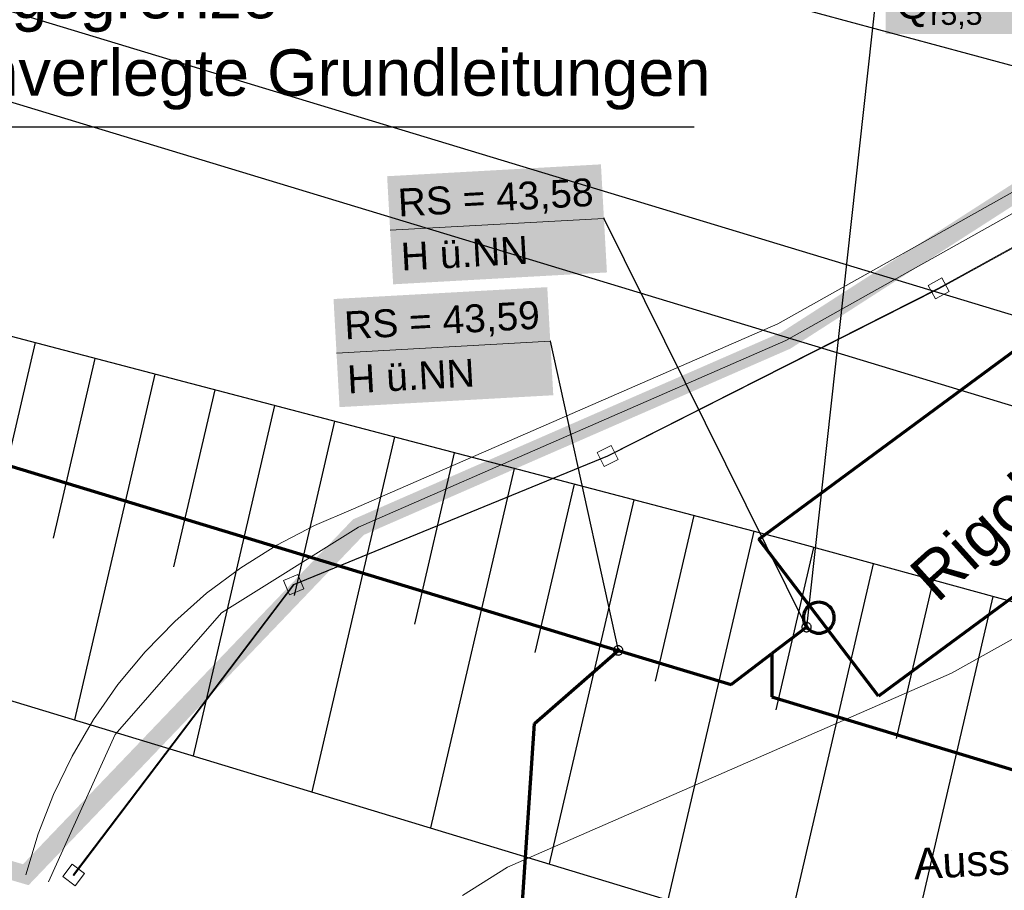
# Model space of a CAD drawing. Extents: x -779 to 790, y -208 to 633.
# Tile 220 of 232: x 381 to 444, y 305 to 361. Entities that reach past the tile are written whole.
import ezdxf

# ---------------------------------------------------------------- set-up
doc = ezdxf.new("R2010")
doc.units = 0
doc.layers.get('0').update_dxf_attribs({"lineweight": 25})
for name, color, linetype, lineweight, true_color in [('01 Allgemein Bemaßung', 7, 'Continuous', 25, 0x848484), ('01AFU Allgemein Bemaßung-A07F5V4RWF', 7, 'Continuous', 25, 0x848484), ('02 Raster Bemaßung', 7, 'Continuous', 25, 0x848484), ('10 Wege Bestand - 2D', 9, 'Continuous', 18, 0x808080), ('30 Baugrubenplanung', 7, 'Continuous', 25, 0x848484), ('30 Baugrubenplanung - Bemaßung', 7, 'Continuous', 25, 0x848484), ('60 Zaun Besucher', 9, 'Continuous', 18, 0x808080), ('S_Mass', 150, 'Continuous', 25, 0x007fff), ('S_Regenwasser_Grundleitung', 7, 'Continuous', 70, 0x0080ff)]:
    doc.layers.add(name, color=color, linetype=linetype, lineweight=lineweight, true_color=true_color)
doc.layers.add('X_Allgemein', color=7, linetype='Continuous', lineweight=25)
doc.layers.add('X_Text', color=7, linetype='Continuous', lineweight=25)
doc.styles.get("Standard").update_dxf_attribs({"font": 'arial.ttf'})

# ---------------------------------------------------------------- blocks, each defined once
blk = doc.blocks.new('Referenz-A07F5V4VWF', base_point=(-401.415, -176.34))
at = {"color": 0, "linetype": 'ByBlock', "lineweight": -2, "ltscale": 12.5}
for p, q in [((430.258, 327.808), (324.897, 355.473)), ((445.205, 323.708), (430.258, 327.808))]:
    blk.add_line(p, q, dxfattribs=at)
at = {"layer": '01AFU Allgemein Bemaßung-A07F5V4RWF', "color": 0, "lineweight": -2}
blk.add_line((493.19, 327.693), (225.373, 408.894), dxfattribs=at)
at = {"layer": '02 Raster Bemaßung', "color": 0, "lineweight": -2}
blk.add_line((218.96, 404.979), (486.995, 323.712), dxfattribs=at)
at = {"layer": '30 Baugrubenplanung', "color": 0, "lineweight": -2}
for p, q in [((138.963, 390.536), (489.954, 284.117)), ((430.258, 327.808), (324.897, 355.473)), ((430.258, 327.808), (324.897, 355.473)), ((381.721, 340.553), (376.588, 318.489)), ((385.591, 339.537), (382.888, 327.915)), ((389.462, 338.52), (384.262, 316.163)), ((393.333, 337.504), (390.672, 326.064)), ((397.204, 336.487), (391.935, 313.836)), ((319.714, 335.733), (489.954, 284.117)), ((401.075, 335.471), (398.456, 324.214)), ((404.946, 334.455), (399.608, 311.51)), ((408.817, 333.438), (406.24, 322.363)), ((412.687, 332.422), (407.282, 309.183)), ((416.558, 331.406), (414.024, 320.513)), ((420.429, 330.389), (414.955, 306.857)), ((424.3, 329.373), (421.809, 318.663)), ((428.171, 328.356), (422.628, 304.53)), ((445.205, 323.708), (430.258, 327.808)), ((445.205, 323.708), (430.258, 327.808)), ((432.037, 327.32), (429.593, 316.812)), ((435.898, 326.261), (430.302, 302.204)), ((439.759, 325.202), (437.377, 314.962)), ((443.62, 324.143), (437.975, 299.877))]:
    blk.add_line(p, q, dxfattribs=at)
at = {"layer": '30 Baugrubenplanung - Bemaßung', "color": 0, "lineweight": -2}
blk.add_line((150.87, 437.881), (527.024, 336.286), dxfattribs=at)
at = {"layer": '01 Allgemein Bemaßung', "color": 0, "linetype": 'ByBlock', "lineweight": -2, "ltscale": 0.21125, "insert": (438.443, 307.847), "char_height": 2.00026, "attachment_point": 1, "rotation": 3.13197}
blk.add_mtext('{\\fArial;Aussparrung im Fundament}', dxfattribs=at)
blk = doc.blocks.new('Polylinie-A07F5V4XWF', base_point=(-290.566, 305.478))
at = {"color": 0, "linetype": 'ByBlock', "lineweight": -2, "ltscale": 0.25}
for points in [[(432.188, 341.225), (429.968, 341.225), (488.257, 377.251)], [(429.968, 341.225), (488.257, 377.251), (486.037, 377.251)], [(380.936, 306.834), (376.649, 306.834), (248.979, 345.303)], [(430.536, 340.164), (427.538, 340.164), (429.968, 341.225)], [(430.536, 340.164), (432.188, 341.225), (429.968, 341.225)], [(405.268, 329.128), (402.269, 329.128), (430.536, 340.164)], [(402.269, 329.128), (430.536, 340.164), (427.538, 340.164)], [(402.97, 328.124), (401.309, 328.124), (402.269, 329.128)], [(402.97, 328.124), (405.268, 329.128), (402.269, 329.128)], [(382.597, 306.834), (380.936, 306.834), (402.97, 328.124)], [(380.936, 306.834), (402.97, 328.124), (401.309, 328.124)], [(381.3, 305.478), (380.936, 306.834), (376.649, 306.834)], [(381.3, 305.478), (382.597, 306.834), (380.936, 306.834)]]:
    blk.add_solid(points, dxfattribs=at)
blk = doc.blocks.new('Referenz-A07F5V59WF', base_point=(-759.499, -206.186))
at = {"layer": '10 Wege Bestand - 2D', "color": 0, "linetype": 'Continuous', "ltscale": 162.000017}
for p, q in [((465.01, 361.587), (429.717, 341.77)), ((465.674, 360.584), (430.252, 340.694)), ((429.717, 341.77), (402.307, 329.799)), ((430.252, 340.694), (402.62, 328.626)), ((478.95, 340.515), (440.956, 319.182)), ((402.307, 329.799), (399.777, 328.726)), ((402.62, 328.626), (393.771, 323.076)), ((399.777, 328.726), (397.34, 327.454)), ((397.34, 327.454), (395.012, 325.992)), ((395.012, 325.992), (392.808, 324.349)), ((392.808, 324.349), (390.742, 322.536)), ((393.771, 323.076), (386.897, 315.211)), ((390.742, 322.536), (388.827, 320.563)), ((388.827, 320.563), (387.076, 318.445)), ((440.956, 319.182), (412.257, 306.648)), ((387.076, 318.445), (385.499, 316.193)), ((385.499, 316.193), (384.106, 313.823)), ((386.897, 315.211), (382.581, 305.7)), ((384.106, 313.823), (382.907, 311.35)), ((382.907, 311.35), (381.909, 308.789)), ((381.909, 308.789), (381.118, 306.156)), ((412.257, 306.648), (409.338, 304.81))]:
    blk.add_line(p, q, dxfattribs=at)
at = {"layer": '60 Zaun Besucher', "color": 0, "linetype": 'Continuous', "ltscale": 162.000017}
for p, q in [((466.003, 358.336), (440.115, 344.078)), ((440.133, 344.043), (466.025, 358.303)), ((440.321, 344.739), (439.445, 344.257)), ((440.803, 343.864), (440.321, 344.739)), ((440.115, 344.078), (418.723, 333.242)), ((418.74, 333.205), (440.133, 344.043)), ((439.445, 344.257), (439.927, 343.381)), ((439.927, 343.381), (440.803, 343.864)), ((418.952, 333.895), (418.06, 333.444)), ((419.404, 333.003), (418.952, 333.895)), ((418.723, 333.242), (398.421, 324.927)), ((398.446, 324.894), (418.74, 333.205)), ((418.06, 333.444), (418.512, 332.551)), ((418.512, 332.551), (419.404, 333.003)), ((398.706, 325.563), (397.781, 325.184)), ((399.085, 324.637), (398.706, 325.563)), ((398.421, 324.927), (384.188, 306.138)), ((384.22, 306.114), (398.446, 324.894)), ((397.781, 325.184), (398.16, 324.258)), ((398.16, 324.258), (399.085, 324.637)), ((384.108, 306.827), (383.504, 306.03)), ((384.905, 306.223), (384.108, 306.827)), ((384.188, 306.138), (384.22, 306.114)), ((384.301, 305.426), (384.905, 306.223)), ((383.504, 306.03), (384.301, 305.426))]:
    blk.add_line(p, q, dxfattribs=at)
blk = doc.blocks.new('Polygon-A07F5V5PWF', base_point=(428.508, 317.702))
at = {"color": 0, "linetype": 'ByBlock', "lineweight": -2, "ltscale": 0.7}
for p, q in [((428.508, 327.839), (525.335, 399.462)), ((532.737, 389.078), (436.245, 317.702)), ((436.245, 317.702), (428.508, 327.839))]:
    blk.add_line(p, q, dxfattribs=at)

msp = doc.modelspace()

# ---------------------------------------------------------------- linework, layer by layer
at = {"layer": 'S_Mass'}
for p, q in [((436.692, 368.498), (431.582, 322.164)), ((418.479, 348.591), (418.478, 348.59)), ((418.478, 348.59), (418.478, 348.589)), ((418.478, 348.589), (418.478, 348.587)), ((418.478, 348.587), (418.478, 348.586)), ((418.478, 348.586), (418.478, 348.585)), ((418.478, 348.585), (418.478, 348.583)), ((418.478, 348.583), (418.479, 348.582)), ((418.48, 348.592), (418.479, 348.591)), ((418.479, 348.582), (418.48, 348.581)), ((418.481, 348.594), (418.48, 348.593)), ((418.48, 348.593), (418.48, 348.592)), ((418.48, 348.581), (418.48, 348.58)), ((418.48, 348.58), (418.481, 348.579)), ((418.482, 348.595), (418.481, 348.594)), ((418.481, 348.579), (418.482, 348.578)), ((418.484, 348.596), (418.482, 348.595)), ((418.482, 348.578), (418.483, 348.578)), ((418.483, 348.578), (418.485, 348.577)), ((418.485, 348.596), (418.484, 348.596)), ((418.486, 348.596), (418.485, 348.596)), ((418.485, 348.577), (418.486, 348.577)), ((418.487, 348.597), (418.486, 348.596)), ((418.486, 348.577), (418.487, 348.577)), ((418.489, 348.597), (418.487, 348.597)), ((418.487, 348.577), (418.488, 348.577)), ((418.488, 348.587), (431.582, 322.164)), ((418.488, 348.577), (418.49, 348.577)), ((418.49, 348.596), (418.489, 348.597)), ((418.491, 348.596), (418.49, 348.596)), ((418.49, 348.577), (418.491, 348.577)), ((418.492, 348.595), (418.491, 348.596)), ((418.491, 348.577), (418.492, 348.578)), ((418.494, 348.595), (418.492, 348.595)), ((418.492, 348.578), (418.493, 348.578)), ((418.493, 348.578), (418.494, 348.579)), ((418.495, 348.594), (418.494, 348.595)), ((418.494, 348.579), (418.495, 348.58)), ((418.495, 348.593), (418.495, 348.594)), ((418.496, 348.592), (418.495, 348.593)), ((418.495, 348.58), (418.496, 348.581)), ((418.497, 348.591), (418.496, 348.592)), ((418.496, 348.581), (418.497, 348.582)), ((418.497, 348.59), (418.497, 348.591)), ((418.498, 348.588), (418.497, 348.59)), ((418.497, 348.583), (418.498, 348.585)), ((418.497, 348.582), (418.497, 348.583)), ((418.498, 348.587), (418.498, 348.588)), ((418.498, 348.586), (418.498, 348.587)), ((418.498, 348.585), (418.498, 348.586)), ((415.011, 340.652), (415.01, 340.651)), ((415.01, 340.651), (415.01, 340.649)), ((415.01, 340.649), (415.01, 340.648)), ((415.01, 340.648), (415.01, 340.647)), ((415.01, 340.647), (415.01, 340.645)), ((415.01, 340.645), (415.01, 340.644)), ((415.01, 340.644), (415.011, 340.643)), ((415.012, 340.654), (415.011, 340.653)), ((415.011, 340.653), (415.011, 340.652)), ((415.011, 340.643), (415.011, 340.642)), ((415.011, 340.642), (415.012, 340.641)), ((415.013, 340.655), (415.012, 340.654)), ((415.012, 340.641), (415.013, 340.64)), ((415.014, 340.656), (415.013, 340.655)), ((415.013, 340.64), (415.014, 340.639)), ((415.015, 340.656), (415.014, 340.656)), ((415.014, 340.639), (415.015, 340.638)), ((415.017, 340.657), (415.015, 340.656)), ((415.015, 340.638), (415.016, 340.638)), ((415.016, 340.638), (415.018, 340.638)), ((415.018, 340.657), (415.017, 340.657)), ((415.019, 340.657), (415.018, 340.657)), ((415.018, 340.638), (415.019, 340.637)), ((415.02, 340.657), (415.019, 340.657)), ((415.019, 340.637), (415.02, 340.637)), ((415.022, 340.657), (415.02, 340.657)), ((415.02, 340.647), (419.409, 320.658)), ((415.02, 340.637), (415.021, 340.637)), ((415.021, 340.637), (415.023, 340.638)), ((415.023, 340.657), (415.022, 340.657)), ((415.024, 340.656), (415.023, 340.657)), ((415.023, 340.638), (415.024, 340.638)), ((415.025, 340.656), (415.024, 340.656)), ((415.024, 340.638), (415.025, 340.639)), ((415.026, 340.655), (415.025, 340.656)), ((415.025, 340.639), (415.026, 340.64)), ((415.027, 340.654), (415.026, 340.655)), ((415.026, 340.64), (415.027, 340.641)), ((415.028, 340.653), (415.027, 340.654)), ((415.027, 340.641), (415.028, 340.642)), ((415.029, 340.652), (415.028, 340.653)), ((415.028, 340.642), (415.029, 340.643)), ((415.029, 340.65), (415.029, 340.652)), ((415.029, 340.649), (415.029, 340.65)), ((415.03, 340.648), (415.029, 340.649)), ((415.029, 340.645), (415.03, 340.647)), ((415.029, 340.644), (415.029, 340.645)), ((415.029, 340.643), (415.029, 340.644)), ((415.03, 340.647), (415.03, 340.648)), ((431.284, 322.203), (431.282, 322.164)), ((431.282, 322.164), (431.284, 322.125)), ((431.292, 322.241), (431.284, 322.203)), ((431.284, 322.125), (431.292, 322.086)), ((431.305, 322.279), (431.292, 322.241)), ((431.292, 322.086), (431.305, 322.049)), ((431.322, 322.314), (431.305, 322.279)), ((431.305, 322.049), (431.322, 322.014)), ((431.344, 322.346), (431.322, 322.314)), ((431.37, 322.376), (431.344, 322.346)), ((431.399, 322.402), (431.37, 322.376)), ((431.432, 322.424), (431.399, 322.402)), ((431.467, 322.441), (431.432, 322.424)), ((431.504, 322.454), (431.467, 322.441)), ((431.483, 322.177), (431.482, 322.164)), ((431.482, 322.164), (431.483, 322.151)), ((431.485, 322.19), (431.483, 322.177)), ((431.483, 322.151), (431.485, 322.138)), ((431.489, 322.202), (431.485, 322.19)), ((431.485, 322.138), (431.489, 322.126)), ((431.495, 322.214), (431.489, 322.202)), ((431.489, 322.126), (431.495, 322.114)), ((431.502, 322.225), (431.495, 322.214)), ((431.495, 322.114), (431.502, 322.103)), ((431.511, 322.235), (431.502, 322.225)), ((431.502, 322.103), (431.511, 322.093)), ((431.543, 322.461), (431.504, 322.454)), ((431.521, 322.243), (431.511, 322.235)), ((431.511, 322.093), (431.521, 322.084)), ((431.532, 322.25), (431.521, 322.243)), ((431.521, 322.084), (431.532, 322.077)), ((431.544, 322.256), (431.532, 322.25)), ((431.532, 322.077), (431.544, 322.071)), ((431.582, 322.464), (431.543, 322.461)), ((431.556, 322.26), (431.544, 322.256)), ((431.544, 322.071), (431.556, 322.067)), ((431.569, 322.263), (431.556, 322.26)), ((431.556, 322.067), (431.569, 322.065)), ((431.582, 322.264), (431.569, 322.263)), ((431.569, 322.065), (431.582, 322.064)), ((431.621, 322.461), (431.582, 322.464)), ((431.595, 322.263), (431.582, 322.264)), ((431.582, 322.064), (431.595, 322.065)), ((431.608, 322.26), (431.595, 322.263)), ((431.595, 322.065), (431.608, 322.067)), ((431.62, 322.256), (431.608, 322.26)), ((431.608, 322.067), (431.62, 322.071)), ((431.632, 322.25), (431.62, 322.256)), ((431.62, 322.071), (431.632, 322.077)), ((431.659, 322.454), (431.621, 322.461)), ((431.643, 322.243), (431.632, 322.25)), ((431.632, 322.077), (431.643, 322.084)), ((431.652, 322.235), (431.643, 322.243)), ((431.643, 322.084), (431.652, 322.093)), ((431.661, 322.225), (431.652, 322.235)), ((431.652, 322.093), (431.661, 322.103)), ((431.697, 322.441), (431.659, 322.454)), ((431.668, 322.214), (431.661, 322.225)), ((431.661, 322.103), (431.668, 322.114)), ((431.674, 322.202), (431.668, 322.214)), ((431.668, 322.114), (431.674, 322.126)), ((431.678, 322.19), (431.674, 322.202)), ((431.674, 322.126), (431.678, 322.138)), ((431.681, 322.177), (431.678, 322.19)), ((431.678, 322.138), (431.681, 322.151)), ((431.682, 322.164), (431.681, 322.177)), ((431.681, 322.151), (431.682, 322.164)), ((431.732, 322.424), (431.697, 322.441)), ((431.764, 322.402), (431.732, 322.424)), ((431.794, 322.376), (431.764, 322.402)), ((431.82, 322.346), (431.794, 322.376)), ((431.842, 322.314), (431.82, 322.346)), ((431.859, 322.279), (431.842, 322.314)), ((431.842, 322.014), (431.859, 322.049)), ((431.872, 322.241), (431.859, 322.279)), ((431.859, 322.049), (431.872, 322.086)), ((431.879, 322.203), (431.872, 322.241)), ((431.872, 322.086), (431.879, 322.125)), ((431.882, 322.164), (431.879, 322.203)), ((431.879, 322.125), (431.882, 322.164)), ((431.322, 322.014), (431.344, 321.981)), ((431.344, 321.981), (431.37, 321.952)), ((431.37, 321.952), (431.399, 321.926)), ((431.399, 321.926), (431.432, 321.904)), ((431.432, 321.904), (431.467, 321.887)), ((431.467, 321.887), (431.504, 321.874)), ((431.504, 321.874), (431.543, 321.866)), ((431.543, 321.866), (431.582, 321.864)), ((431.582, 321.864), (431.621, 321.866)), ((431.621, 321.866), (431.659, 321.874)), ((431.659, 321.874), (431.697, 321.887)), ((431.697, 321.887), (431.732, 321.904)), ((431.732, 321.904), (431.764, 321.926)), ((431.764, 321.926), (431.794, 321.952)), ((431.794, 321.952), (431.82, 321.981)), ((431.82, 321.981), (431.842, 322.014)), ((419.132, 320.772), (419.12, 320.735)), ((419.15, 320.808), (419.132, 320.772)), ((419.171, 320.84), (419.15, 320.808)), ((419.197, 320.87), (419.171, 320.84)), ((419.227, 320.896), (419.197, 320.87)), ((419.259, 320.917), (419.227, 320.896)), ((419.295, 320.935), (419.259, 320.917)), ((419.332, 320.947), (419.295, 320.935)), ((419.37, 320.955), (419.332, 320.947)), ((419.409, 320.958), (419.37, 320.955)), ((419.384, 320.754), (419.371, 320.75)), ((419.396, 320.757), (419.384, 320.754)), ((419.409, 320.758), (419.396, 320.757)), ((419.449, 320.955), (419.409, 320.958)), ((419.423, 320.757), (419.409, 320.758)), ((419.435, 320.754), (419.423, 320.757)), ((419.448, 320.75), (419.435, 320.754)), ((419.487, 320.947), (419.449, 320.955)), ((419.524, 320.935), (419.487, 320.947)), ((419.559, 320.917), (419.524, 320.935)), ((419.592, 320.896), (419.559, 320.917)), ((419.622, 320.87), (419.592, 320.896)), ((419.647, 320.84), (419.622, 320.87)), ((419.669, 320.808), (419.647, 320.84)), ((419.687, 320.772), (419.669, 320.808)), ((419.699, 320.735), (419.687, 320.772)), ((419.112, 320.697), (419.109, 320.658)), ((419.109, 320.658), (419.112, 320.618)), ((419.12, 320.735), (419.112, 320.697)), ((419.112, 320.618), (419.12, 320.58)), ((419.12, 320.58), (419.132, 320.543)), ((419.132, 320.543), (419.15, 320.508)), ((419.15, 320.508), (419.171, 320.475)), ((419.171, 320.475), (419.197, 320.445)), ((419.197, 320.445), (419.227, 320.42)), ((419.227, 320.42), (419.259, 320.398)), ((419.259, 320.398), (419.295, 320.38)), ((419.295, 320.38), (419.332, 320.368)), ((419.31, 320.671), (419.309, 320.658)), ((419.309, 320.658), (419.31, 320.644)), ((419.313, 320.683), (419.31, 320.671)), ((419.31, 320.644), (419.313, 320.632)), ((419.317, 320.696), (419.313, 320.683)), ((419.313, 320.632), (419.317, 320.619)), ((419.323, 320.708), (419.317, 320.696)), ((419.317, 320.619), (419.323, 320.608)), ((419.33, 320.718), (419.323, 320.708)), ((419.323, 320.608), (419.33, 320.597)), ((419.339, 320.728), (419.33, 320.718)), ((419.33, 320.597), (419.339, 320.587)), ((419.332, 320.368), (419.37, 320.36)), ((419.349, 320.737), (419.339, 320.728)), ((419.339, 320.587), (419.349, 320.578)), ((419.359, 320.744), (419.349, 320.737)), ((419.349, 320.578), (419.359, 320.571)), ((419.371, 320.75), (419.359, 320.744)), ((419.359, 320.571), (419.371, 320.565)), ((419.37, 320.36), (419.409, 320.358)), ((419.371, 320.565), (419.384, 320.561)), ((419.384, 320.561), (419.396, 320.558)), ((419.396, 320.558), (419.409, 320.558)), ((419.409, 320.558), (419.423, 320.558)), ((419.409, 320.358), (419.449, 320.36)), ((419.423, 320.558), (419.435, 320.561)), ((419.435, 320.561), (419.448, 320.565)), ((419.459, 320.744), (419.448, 320.75)), ((419.448, 320.565), (419.459, 320.571)), ((419.449, 320.36), (419.487, 320.368)), ((419.47, 320.737), (419.459, 320.744)), ((419.459, 320.571), (419.47, 320.578)), ((419.48, 320.728), (419.47, 320.737)), ((419.47, 320.578), (419.48, 320.587)), ((419.489, 320.718), (419.48, 320.728)), ((419.48, 320.587), (419.489, 320.597)), ((419.487, 320.368), (419.524, 320.38)), ((419.496, 320.708), (419.489, 320.718)), ((419.489, 320.597), (419.496, 320.608)), ((419.502, 320.696), (419.496, 320.708)), ((419.496, 320.608), (419.502, 320.619)), ((419.506, 320.683), (419.502, 320.696)), ((419.502, 320.619), (419.506, 320.632)), ((419.509, 320.671), (419.506, 320.683)), ((419.506, 320.632), (419.509, 320.644)), ((419.509, 320.658), (419.509, 320.671)), ((419.509, 320.644), (419.509, 320.658)), ((419.524, 320.38), (419.559, 320.398)), ((419.559, 320.398), (419.592, 320.42)), ((419.592, 320.42), (419.622, 320.445)), ((419.622, 320.445), (419.647, 320.475)), ((419.647, 320.475), (419.669, 320.508)), ((419.669, 320.508), (419.687, 320.543)), ((419.687, 320.543), (419.699, 320.58)), ((419.707, 320.697), (419.699, 320.735)), ((419.699, 320.58), (419.707, 320.618)), ((419.709, 320.658), (419.707, 320.697)), ((419.707, 320.618), (419.709, 320.658))]:
    msp.add_line(p, q, dxfattribs=at)
at = {"layer": 'S_Mass', "lineweight": 18}
for p, q in [((404.668, 347.819), (418.488, 348.587)), ((401.204, 339.88), (415.02, 340.647))]:
    msp.add_line(p, q, dxfattribs=at)
at = {"layer": 'S_Mass', "color": 7, "true_color": 0xffffff}
for points in [[(436.692, 360.498), (471.348, 360.498), (436.692, 376.498)], [(471.348, 360.498), (436.692, 376.498), (471.348, 376.498)], [(418.336, 351.313), (404.474, 351.313), (418.294, 352.081)], [(404.82, 345.092), (418.336, 351.313), (404.474, 351.313)], [(418.682, 345.092), (404.82, 345.092), (418.336, 351.313)], [(404.863, 344.324), (418.682, 345.092), (404.82, 345.092)], [(414.868, 343.374), (401.01, 343.374), (414.825, 344.142)], [(401.355, 337.153), (414.868, 343.374), (401.01, 343.374)], [(415.214, 337.153), (401.355, 337.153), (414.868, 343.374)], [(401.398, 336.385), (415.214, 337.153), (401.355, 337.153)]]:
    msp.add_solid(points, dxfattribs=at)
at = {"layer": 'S_Regenwasser_Grundleitung'}
for p, q in [((162.667, 398.497), (419.409, 320.658)), ((431.583, 323.379), (431.511, 323.271)), ((431.67, 323.478), (431.583, 323.379)), ((431.768, 323.564), (431.67, 323.478)), ((431.877, 323.637), (431.768, 323.564)), ((431.994, 323.694), (431.877, 323.637)), ((432.118, 323.736), (431.994, 323.694)), ((432.246, 323.762), (432.118, 323.736)), ((432.377, 323.771), (432.246, 323.762)), ((432.507, 323.762), (432.377, 323.771)), ((432.636, 323.736), (432.507, 323.762)), ((432.759, 323.694), (432.636, 323.736)), ((432.877, 323.637), (432.759, 323.694)), ((432.985, 323.564), (432.877, 323.637)), ((433.084, 323.478), (432.985, 323.564)), ((433.17, 323.379), (433.084, 323.478)), ((433.243, 323.271), (433.17, 323.379)), ((431.385, 322.901), (431.377, 322.771)), ((431.377, 322.771), (431.385, 322.64)), ((431.411, 323.029), (431.385, 322.901)), ((431.453, 323.153), (431.411, 323.029)), ((431.511, 323.271), (431.453, 323.153)), ((433.301, 323.153), (433.243, 323.271)), ((433.343, 323.029), (433.301, 323.153)), ((433.368, 322.901), (433.343, 323.029)), ((433.377, 322.771), (433.368, 322.901)), ((433.368, 322.64), (433.377, 322.771)), ((431.582, 322.164), (429.339, 320.452)), ((431.385, 322.64), (431.411, 322.512)), ((431.411, 322.512), (431.453, 322.388)), ((431.453, 322.388), (431.511, 322.271)), ((431.511, 322.271), (431.583, 322.162)), ((431.583, 322.162), (431.67, 322.063)), ((431.67, 322.063), (431.768, 321.977)), ((432.985, 321.977), (433.084, 322.063)), ((433.084, 322.063), (433.17, 322.162)), ((433.17, 322.162), (433.243, 322.271)), ((433.243, 322.271), (433.301, 322.388)), ((433.301, 322.388), (433.343, 322.512)), ((433.343, 322.512), (433.368, 322.64)), ((431.768, 321.977), (431.877, 321.904)), ((431.877, 321.904), (431.994, 321.847)), ((431.994, 321.847), (432.118, 321.805)), ((432.118, 321.805), (432.246, 321.779)), ((432.246, 321.779), (432.377, 321.771)), ((432.377, 321.771), (432.507, 321.779)), ((432.507, 321.779), (432.636, 321.805)), ((432.636, 321.805), (432.759, 321.847)), ((432.759, 321.847), (432.877, 321.904)), ((432.877, 321.904), (432.985, 321.977)), ((413.997, 315.931), (419.409, 320.658)), ((419.409, 320.658), (426.709, 318.445)), ((426.709, 318.445), (429.339, 320.452)), ((429.339, 320.452), (429.339, 317.65)), ((429.339, 317.65), (451.765, 310.878)), ((401.405, 129.591), (413.997, 315.931))]:
    msp.add_line(p, q, dxfattribs=at)
at = {"layer": 'S_Regenwasser_Grundleitung', "lineweight": 13}
for p, q in [((419.409, 320.658), (419.409, 320.658)), ((429.339, 320.452), (429.339, 320.452))]:
    msp.add_line(p, q, dxfattribs=at)
at = {"layer": 'X_Text', "ltscale": 0.25}
msp.add_line((365.981, 354.503), (424.316, 354.503), dxfattribs=at)

# ---------------------------------------------------------------- block references
at = {"color": 8, "lineweight": 25, "ltscale": 1250, "true_color": 0x808080}
msp.add_blockref('Referenz-A07F5V59WF', (-759.499, -206.186), dxfattribs=at)
at = {"color": 8, "lineweight": 25, "ltscale": 12.5, "true_color": 0x808080}
msp.add_blockref('Referenz-A07F5V4VWF', (-401.415, -176.34), dxfattribs=at)
at = {"layer": 'S_Regenwasser_Grundleitung', "ltscale": 0.7}
msp.add_blockref('Polygon-A07F5V5PWF', (428.508, 317.702), dxfattribs=at)
at = {"layer": 'X_Allgemein', "color": 1, "ltscale": 0.25, "true_color": 0xff0000}
msp.add_blockref('Polylinie-A07F5V4XWF', (-290.566, 305.478), dxfattribs=at)

# ---------------------------------------------------------------- texts
at = {"layer": 'S_Mass', "attachment_point": 1}
for s, insert, char_height in [('{\\fArial;Q}', (437.359, 363.498), 2), ('{\\fArial;r5,5}', (439.587, 362.498), 1.4)]:
    msp.add_mtext(s, dxfattribs=dict(at, insert=insert, char_height=char_height))
at = {"layer": 'S_Mass', "char_height": 1.8, "attachment_point": 1, "rotation": 3.18}
for s, insert in [('{\\fArial;RS = 43,58}', (405.121, 350.498)), ('{\\fArial;H ü.NN}', (405.315, 347.003)), ('{\\fArial;RS = 43,59}', (401.656, 342.559)), ('{\\fArial;H ü.NN}', (401.85, 339.064))]:
    msp.add_mtext(s, dxfattribs=dict(at, insert=insert))
at = {"layer": 'X_Text', "ltscale": 0.25, "char_height": 3, "attachment_point": 1}
for s, insert in [('{\\fArial;Leistungsgrenze}', (366.668, 364.523)), ('{\\fArial;Aussenverlegte Grundleitungen }', (366.668, 359.513))]:
    msp.add_mtext(s, dxfattribs=dict(at, insert=insert))
at = {"layer": 'X_Text', "ltscale": 0.25, "insert": (438.011, 325.895), "char_height": 3, "attachment_point": 1, "rotation": 42}
msp.add_mtext('{\\fArial;Rigole Versickerung }', dxfattribs=at)

doc.saveas('drawing.dxf')
